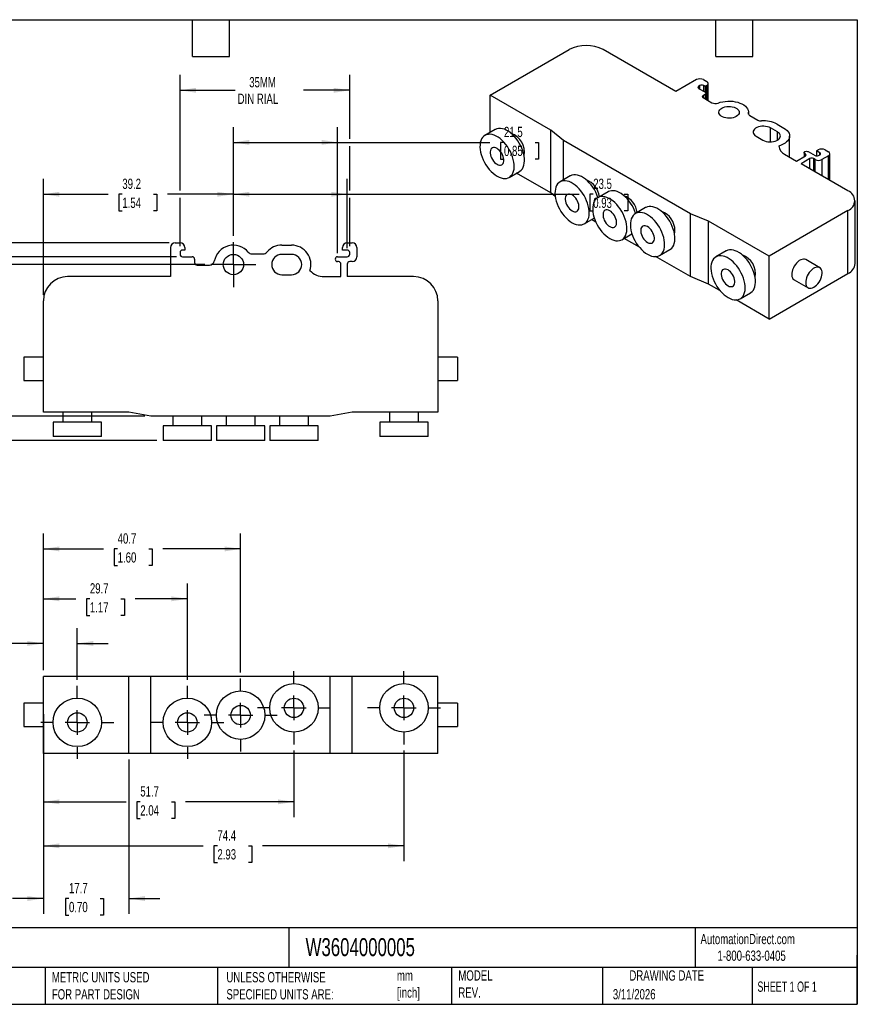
# Model space of a CAD drawing. Header units: millimetres. Extents: x 6 to 273, y 6 to 210.
# Tile 2 of 2: x 100 to 273, y 6 to 210. Entities that reach past the tile are written whole.
import ezdxf

# ---------------------------------------------------------------- set-up
doc = ezdxf.new("R2010")
doc.units = ezdxf.units.MM
doc.linetypes.add('SLD-Center', pattern=[19.05, 15.24, -1.27, 1.27, -1.27])
doc.linetypes.add('SLD-Solid', pattern=[0])
doc.layers.add('CENTER', color=40, linetype='SLD-Center')
doc.layers.add('DIMENSIONS', color=140, linetype='SLD-Solid', lineweight=25)
doc.layers.add('TEXT', color=140, linetype='SLD-Solid', lineweight=25)
doc.styles.add('SLDTEXTSTYLE0', font='TXT', dxfattribs={"width": 0.7})
doc.styles.add('SLDTEXTSTYLE1', font='TXT', dxfattribs={"width": 0.65})
doc.dimstyles.new('SLDDIMSTYLE0', dxfattribs={"dimtxt": 2.158008, "dimasz": 3.302, "dimexe": 0, "dimexo": 0.0625, "dimgap": 0.539502, "dimtad": 0, "dimtih": 1, "dimtoh": 1, "dimdec": 1, "dimrnd": 1e-09, "dimzin": 4, "dimdsep": 46, "dimtxsty": 'SLDTEXTSTYLE0', "dimsah": 1, "dimcen": 0.09, "dimadec": 0, "dimazin": 1, "dimtfac": 1, "dimtdec": 1, "dimtmove": 0, "dimatfit": 0, "dimfxl": 0, "dimfrac": 2, "dimtolj": 1, "dimtzin": 12, "dimarcsym": 0})
doc.dimstyles.new('SLDDIMSTYLE1', dxfattribs={"dimtxt": 2.158008, "dimasz": 3.302, "dimexe": 0, "dimexo": 0.0625, "dimgap": 0.539502, "dimtad": 0, "dimtih": 1, "dimtoh": 1, "dimdec": 1, "dimrnd": 1e-09, "dimzin": 12, "dimdsep": 46, "dimtxsty": 'SLDTEXTSTYLE0', "dimsah": 1, "dimcen": 0.09, "dimadec": 0, "dimazin": 3, "dimtfac": 1, "dimtdec": 1, "dimtofl": 0, "dimtmove": 0, "dimatfit": 3, "dimfxl": 0, "dimfrac": 2, "dimtolj": 1, "dimtzin": 12, "dimarcsym": 0})
doc.dimstyles.new('SLDDIMSTYLE2', dxfattribs={"dimtxt": 2.158008, "dimasz": 3.302, "dimexe": 0, "dimexo": 0.0625, "dimgap": 0.539502, "dimtad": 0, "dimtih": 1, "dimtoh": 1, "dimdec": 1, "dimrnd": 1e-09, "dimzin": 12, "dimdsep": 46, "dimtxsty": 'SLDTEXTSTYLE0', "dimsah": 1, "dimcen": 0.09, "dimadec": 0, "dimazin": 3, "dimtfac": 1, "dimtdec": 1, "dimtmove": 0, "dimatfit": 0, "dimfxl": 0, "dimfrac": 2, "dimtolj": 1, "dimtzin": 12, "dimarcsym": 0})

# ---------------------------------------------------------------- blocks, each defined once
blk = doc.blocks.new('_D')
at = {"layer": 'DIMENSIONS'}
for p, q in [((105.11, 75.3), (105.11, 83.99)), ((112.11, 73.34), (112.11, 83.99)), ((86.52, 80.82), (85.8, 80.82)), ((85.8, 80.82), (85.8, 77.39)), ((92.94, 80.82), (93.66, 80.82)), ((93.66, 80.82), (93.66, 77.39)), ((105.11, 80.82), (95.86, 80.82)), ((112.11, 80.82), (118.46, 80.82)), ((85.8, 77.39), (86.52, 77.39)), ((93.66, 77.39), (92.94, 77.39))]:
    blk.add_line(p, q, dxfattribs=at)
for points in [[(105.11, 80.82), (101.8, 81.32), (101.8, 80.31)], [(112.11, 80.82), (115.41, 80.31), (115.41, 81.32)]]:
    blk.add_solid(points, dxfattribs=at)
at = {"layer": 'DIMENSIONS', "char_height": 2.117, "attachment_point": 1, "style": 'SLDTEXTSTYLE0'}
for s, insert in [('7.0', (87.42, 84.03)), ('0.28', (86.52, 80.12))]:
    blk.add_mtext(s, dxfattribs=dict(at, insert=insert))
blk = doc.blocks.new('_D_1')
at = {"layer": 'DIMENSIONS'}
for p, q in [((105.11, 75.3), (105.11, 93.21)), ((134.81, 73.34), (134.81, 93.21)), ((105.11, 90.03), (111.78, 90.03)), ((114.7, 90.03), (113.98, 90.03)), ((113.98, 90.03), (113.98, 86.6)), ((121.12, 90.03), (121.84, 90.03)), ((121.84, 90.03), (121.84, 86.6)), ((134.81, 90.03), (124.04, 90.03)), ((113.98, 86.6), (114.7, 86.6)), ((121.84, 86.6), (121.12, 86.6))]:
    blk.add_line(p, q, dxfattribs=at)
for points in [[(105.11, 90.03), (108.41, 89.53), (108.41, 90.54)], [(134.81, 90.03), (131.5, 90.54), (131.5, 89.53)]]:
    blk.add_solid(points, dxfattribs=at)
at = {"layer": 'DIMENSIONS', "char_height": 2.117, "attachment_point": 1, "style": 'SLDTEXTSTYLE0'}
for s, insert in [('29.7', (114.7, 93.25)), ('1.17', (114.7, 89.33))]:
    blk.add_mtext(s, dxfattribs=dict(at, insert=insert))
blk = doc.blocks.new('_D_2')
at = {"layer": 'DIMENSIONS'}
for p, q in [((105.11, 75.3), (105.11, 103.51)), ((145.81, 74.84), (145.81, 103.51)), ((105.11, 100.33), (117.51, 100.33)), ((120.43, 100.33), (119.71, 100.33)), ((119.71, 100.33), (119.71, 96.9)), ((126.85, 100.33), (127.57, 100.33)), ((127.57, 100.33), (127.57, 96.9)), ((145.81, 100.33), (129.77, 100.33)), ((119.71, 96.9), (120.43, 96.9)), ((127.57, 96.9), (126.85, 96.9))]:
    blk.add_line(p, q, dxfattribs=at)
for points in [[(105.11, 100.33), (108.41, 99.82), (108.41, 100.84)], [(145.81, 100.33), (142.5, 100.84), (142.5, 99.82)]]:
    blk.add_solid(points, dxfattribs=at)
at = {"layer": 'DIMENSIONS', "char_height": 2.117, "attachment_point": 1, "style": 'SLDTEXTSTYLE0'}
for s, insert in [('40.7', (120.43, 103.54)), ('1.60', (120.43, 99.63))]:
    blk.add_mtext(s, dxfattribs=dict(at, insert=insert))
blk = doc.blocks.new('_D_3')
at = {"layer": 'DIMENSIONS'}
for p, q in [((156.81, 58.72), (156.81, 44.96)), ((105.11, 56.86), (105.11, 44.96)), ((105.11, 48.13), (122.18, 48.13)), ((125.1, 48.13), (124.38, 48.13)), ((124.38, 48.13), (124.38, 44.7)), ((131.51, 48.13), (132.24, 48.13)), ((132.24, 48.13), (132.24, 44.7)), ((156.81, 48.13), (134.44, 48.13)), ((124.38, 44.7), (125.1, 44.7)), ((132.24, 44.7), (131.51, 44.7))]:
    blk.add_line(p, q, dxfattribs=at)
for points in [[(105.11, 48.13), (108.41, 47.63), (108.41, 48.64)], [(156.81, 48.13), (153.5, 48.64), (153.5, 47.63)]]:
    blk.add_solid(points, dxfattribs=at)
at = {"layer": 'DIMENSIONS', "char_height": 2.117, "attachment_point": 1, "style": 'SLDTEXTSTYLE0'}
for s, insert in [('51.7', (125.1, 51.35)), ('2.04', (125.1, 47.43))]:
    blk.add_mtext(s, dxfattribs=dict(at, insert=insert))
blk = doc.blocks.new('_D_4')
at = {"layer": 'DIMENSIONS'}
for p, q in [((179.51, 58.72), (179.51, 35.88)), ((105.11, 56.86), (105.11, 35.88)), ((105.11, 39.06), (138.09, 39.06)), ((141.01, 39.06), (140.29, 39.06)), ((140.29, 39.06), (140.29, 35.63)), ((147.43, 39.06), (148.15, 39.06)), ((148.15, 39.06), (148.15, 35.63)), ((179.51, 39.06), (150.35, 39.06)), ((140.29, 35.63), (141.01, 35.63)), ((148.15, 35.63), (147.43, 35.63))]:
    blk.add_line(p, q, dxfattribs=at)
for points in [[(105.11, 39.06), (108.41, 38.55), (108.41, 39.56)], [(179.51, 39.06), (176.2, 39.56), (176.2, 38.55)]]:
    blk.add_solid(points, dxfattribs=at)
at = {"layer": 'DIMENSIONS', "char_height": 2.117, "attachment_point": 1, "style": 'SLDTEXTSTYLE0'}
for s, insert in [('74.4', (141.01, 42.27)), ('2.93', (141.01, 38.36))]:
    blk.add_mtext(s, dxfattribs=dict(at, insert=insert))
blk = doc.blocks.new('_D_5')
at = {"layer": 'DIMENSIONS'}
for p, q in [((105.11, 66.26), (105.11, 25)), ((122.77, 56.86), (122.77, 25)), ((105.11, 28.18), (98.76, 28.18)), ((110.39, 28.18), (109.66, 28.18)), ((109.66, 28.18), (109.66, 24.75)), ((116.8, 28.18), (117.52, 28.18)), ((117.52, 28.18), (117.52, 24.75)), ((122.77, 28.18), (129.12, 28.18)), ((109.66, 24.75), (110.39, 24.75)), ((117.52, 24.75), (116.8, 24.75))]:
    blk.add_line(p, q, dxfattribs=at)
for points in [[(105.11, 28.18), (101.8, 28.69), (101.8, 27.67)], [(122.77, 28.18), (126.07, 27.67), (126.07, 28.69)]]:
    blk.add_solid(points, dxfattribs=at)
at = {"layer": 'DIMENSIONS', "char_height": 2.117, "attachment_point": 1, "style": 'SLDTEXTSTYLE0'}
for s, insert in [('17.7', (110.39, 31.39)), ('0.70', (110.39, 27.48))]:
    blk.add_mtext(s, dxfattribs=dict(at, insert=insert))
blk = doc.blocks.new('SW_CENTERMARKSYMBOL_0')
at = {"layer": 'CENTER', "color": 0}
for p, q in [((0, 5.08), (0, 7.54)), ((0, 0), (0, 2.54)), ((-5.08, 0), (-7.54, 0)), ((0, 0), (-2.54, 0)), ((0, 0), (0, -2.54)), ((0, 0), (2.54, 0)), ((5.08, 0), (7.54, 0)), ((0, -5.08), (0, -7.54))]:
    blk.add_line(p, q, dxfattribs=at)
blk = doc.blocks.new('SW_CENTERMARKSYMBOL_1')
at = {"layer": 'CENTER', "color": 0}
for p, q in [((0, 5.08), (0, 7.54)), ((0, 0), (0, 2.54)), ((-5.08, 0), (-7.54, 0)), ((0, 0), (-2.54, 0)), ((0, 0), (0, -2.54)), ((0, 0), (2.54, 0)), ((5.08, 0), (7.54, 0)), ((0, -5.08), (0, -7.54))]:
    blk.add_line(p, q, dxfattribs=at)
blk = doc.blocks.new('SW_CENTERMARKSYMBOL_2')
at = {"layer": 'CENTER', "color": 0}
for p, q in [((0, 5.08), (0, 7.54)), ((0, 0), (0, 2.54)), ((-5.08, 0), (-7.54, 0)), ((0, 0), (-2.54, 0)), ((0, 0), (0, -2.54)), ((0, 0), (2.54, 0)), ((5.08, 0), (7.54, 0)), ((0, -5.08), (0, -7.54))]:
    blk.add_line(p, q, dxfattribs=at)
blk = doc.blocks.new('SW_CENTERMARKSYMBOL_3')
at = {"layer": 'CENTER', "color": 0}
for p, q in [((0, 5.08), (0, 7.54)), ((0, 0), (0, 2.54)), ((-5.08, 0), (-7.54, 0)), ((0, 0), (-2.54, 0)), ((0, 0), (0, -2.54)), ((0, 0), (2.54, 0)), ((5.08, 0), (7.54, 0)), ((0, -5.08), (0, -7.54))]:
    blk.add_line(p, q, dxfattribs=at)
blk = doc.blocks.new('SW_CENTERMARKSYMBOL_4')
at = {"layer": 'CENTER', "color": 0}
for p, q in [((0, 5.08), (0, 7.54)), ((0, 0), (0, 2.54)), ((-5.08, 0), (-7.54, 0)), ((0, 0), (-2.54, 0)), ((0, 0), (0, -2.54)), ((0, 0), (2.54, 0)), ((5.08, 0), (7.54, 0)), ((0, -5.08), (0, -7.54))]:
    blk.add_line(p, q, dxfattribs=at)
blk = doc.blocks.new('_D_6')
at = {"layer": 'DIMENSIONS'}
for p, q in [((105.11, 152.79), (105.11, 176.7)), ((144.31, 164.93), (144.31, 176.7)), ((105.11, 173.52), (118.47, 173.52)), ((121.39, 173.52), (120.67, 173.52)), ((120.67, 173.52), (120.67, 170.1)), ((127.81, 173.52), (128.53, 173.52)), ((128.53, 173.52), (128.53, 170.1)), ((144.31, 173.52), (130.73, 173.52)), ((120.67, 170.1), (121.39, 170.1)), ((128.53, 170.1), (127.81, 170.1))]:
    blk.add_line(p, q, dxfattribs=at)
for points in [[(105.11, 173.52), (108.41, 173.02), (108.41, 174.03)], [(144.31, 173.52), (141, 174.03), (141, 173.02)]]:
    blk.add_solid(points, dxfattribs=at)
at = {"layer": 'DIMENSIONS', "char_height": 2.117, "attachment_point": 1, "style": 'SLDTEXTSTYLE0'}
for s, insert in [('39.2', (121.39, 176.74)), ('1.54', (121.39, 172.82))]:
    blk.add_mtext(s, dxfattribs=dict(at, insert=insert))
blk = doc.blocks.new('_D_7')
at = {"layer": 'DIMENSIONS'}
for p, q in [((144.31, 164.93), (144.31, 176.7)), ((167.81, 162.39), (167.81, 176.7)), ((144.31, 173.52), (167.81, 173.52)), ((167.81, 173.52), (215.63, 173.52)), ((218.56, 173.52), (217.83, 173.52)), ((217.83, 173.52), (217.83, 170.1)), ((224.97, 173.52), (225.7, 173.52)), ((225.7, 173.52), (225.7, 170.1)), ((217.83, 170.1), (218.56, 170.1)), ((225.7, 170.1), (224.97, 170.1))]:
    blk.add_line(p, q, dxfattribs=at)
for points in [[(144.31, 173.52), (147.61, 173.02), (147.61, 174.03)], [(167.81, 173.52), (164.5, 174.03), (164.5, 173.02)]]:
    blk.add_solid(points, dxfattribs=at)
at = {"layer": 'DIMENSIONS', "char_height": 2.117, "attachment_point": 1, "style": 'SLDTEXTSTYLE0'}
for s, insert in [('23.5', (218.56, 176.74)), ('0.93', (218.56, 172.82))]:
    blk.add_mtext(s, dxfattribs=dict(at, insert=insert))
blk = doc.blocks.new('_D_8')
at = {"layer": 'DIMENSIONS'}
for p, q in [((144.31, 164.93), (144.31, 187.4)), ((165.81, 161.39), (165.81, 187.4)), ((144.31, 184.23), (165.81, 184.23)), ((165.81, 184.23), (197.23, 184.23)), ((200.15, 184.23), (199.43, 184.23)), ((199.43, 184.23), (199.43, 180.8)), ((206.57, 184.23), (207.29, 184.23)), ((207.29, 184.23), (207.29, 180.8)), ((199.43, 180.8), (200.15, 180.8)), ((207.29, 180.8), (206.57, 180.8))]:
    blk.add_line(p, q, dxfattribs=at)
for points in [[(144.31, 184.23), (147.61, 183.72), (147.61, 184.74)], [(165.81, 184.23), (162.5, 184.74), (162.5, 183.72)]]:
    blk.add_solid(points, dxfattribs=at)
at = {"layer": 'DIMENSIONS', "char_height": 2.117, "attachment_point": 1, "style": 'SLDTEXTSTYLE0'}
for s, insert in [('21.5', (200.15, 187.44)), ('0.85', (200.15, 183.53))]:
    blk.add_mtext(s, dxfattribs=dict(at, insert=insert))
blk = doc.blocks.new('_D_9')
at = {"layer": 'DIMENSIONS'}
for p, q in [((133.31, 174.29), (133.31, 198.15)), ((168.31, 184.99), (168.31, 198.15)), ((133.31, 194.98), (144.71, 194.98)), ((168.31, 194.98), (158.81, 194.98)), ((168.31, 174.29), (168.31, 183.47)), ((133.31, 162.79), (133.31, 172.76)), ((168.31, 162.79), (168.31, 172.76))]:
    blk.add_line(p, q, dxfattribs=at)
for points in [[(133.31, 194.98), (136.61, 194.47), (136.61, 195.49)], [(168.31, 194.98), (165, 195.49), (165, 194.47)]]:
    blk.add_solid(points, dxfattribs=at)
at = {"layer": 'DIMENSIONS', "char_height": 2.117, "attachment_point": 1, "style": 'SLDTEXTSTYLE0'}
for s, insert in [('35MM', (147.58, 197.71)), ('DIN RIAL', (145.19, 194.28))]:
    blk.add_mtext(s, dxfattribs=dict(at, insert=insert))
blk = doc.blocks.new('_D_10')
at = {"layer": 'DIMENSIONS'}
for p, q in [((138.4, 159.02), (84.61, 159.02)), ((87.79, 159.02), (87.79, 148.1)), ((84.58, 144.19), (83.86, 144.19)), ((83.86, 144.19), (83.86, 140.76)), ((90.99, 144.19), (91.72, 144.19)), ((91.72, 144.19), (91.72, 140.76)), ((83.86, 140.76), (84.58, 140.76)), ((87.79, 127.72), (87.79, 140.28)), ((91.72, 140.76), (90.99, 140.76)), ((126.04, 127.72), (84.61, 127.72))]:
    blk.add_line(p, q, dxfattribs=at)
for points in [[(87.79, 159.02), (87.28, 155.72), (88.3, 155.72)], [(87.79, 127.72), (88.3, 131.03), (87.28, 131.03)]]:
    blk.add_solid(points, dxfattribs=at)
at = {"layer": 'DIMENSIONS', "char_height": 2.117, "attachment_point": 1, "style": 'SLDTEXTSTYLE0'}
for s, insert in [('31.3', (84.58, 147.4)), ('1.23', (84.58, 143.49))]:
    blk.add_mtext(s, dxfattribs=dict(at, insert=insert))
blk = doc.blocks.new('_D_11')
at = {"layer": 'DIMENSIONS'}
for p, q in [((132.54, 160.62), (69.88, 160.62)), ((73.06, 160.62), (73.06, 146.64)), ((69.85, 142.73), (69.12, 142.73)), ((69.12, 142.73), (69.12, 139.3)), ((76.26, 142.73), (76.99, 142.73)), ((76.99, 142.73), (76.99, 139.3)), ((69.12, 139.3), (69.85, 139.3)), ((73.06, 127.72), (73.06, 138.82)), ((76.99, 139.3), (76.26, 139.3)), ((126.04, 127.72), (69.88, 127.72))]:
    blk.add_line(p, q, dxfattribs=at)
for points in [[(73.06, 160.62), (72.55, 157.32), (73.56, 157.32)], [(73.06, 127.72), (73.56, 131.03), (72.55, 131.03)]]:
    blk.add_solid(points, dxfattribs=at)
at = {"layer": 'DIMENSIONS', "char_height": 2.117, "attachment_point": 1, "style": 'SLDTEXTSTYLE0'}
for s, insert in [('32.9', (69.85, 145.94)), ('1.30', (69.85, 142.03))]:
    blk.add_mtext(s, dxfattribs=dict(at, insert=insert))
blk = doc.blocks.new('_D_12')
at = {"layer": 'DIMENSIONS'}
for p, q in [((131.04, 163.52), (57.88, 163.52)), ((61.06, 163.52), (61.06, 148.1)), ((57.85, 144.19), (57.12, 144.19)), ((57.12, 144.19), (57.12, 140.76)), ((64.26, 144.19), (64.99, 144.19)), ((64.99, 144.19), (64.99, 140.76)), ((57.12, 140.76), (57.85, 140.76)), ((61.06, 127.72), (61.06, 140.28)), ((64.99, 140.76), (64.26, 140.76)), ((126.04, 127.72), (57.88, 127.72))]:
    blk.add_line(p, q, dxfattribs=at)
for points in [[(61.06, 163.52), (60.55, 160.22), (61.56, 160.22)], [(61.06, 127.72), (61.56, 131.03), (60.55, 131.03)]]:
    blk.add_solid(points, dxfattribs=at)
at = {"layer": 'DIMENSIONS', "char_height": 2.117, "attachment_point": 1, "style": 'SLDTEXTSTYLE0'}
for s, insert in [('35.8', (57.85, 147.4)), ('1.41', (57.85, 143.49))]:
    blk.add_mtext(s, dxfattribs=dict(at, insert=insert))
blk = doc.blocks.new('_D_13')
at = {"layer": 'DIMENSIONS'}
for p, q in [((87.79, 127.72), (87.79, 134.07)), ((126.04, 127.72), (84.61, 127.72)), ((128.54, 122.72), (84.61, 122.72)), ((87.79, 112.72), (87.79, 122.72)), ((71.13, 112.72), (70.41, 112.72)), ((70.41, 112.72), (70.41, 109.3)), ((77.55, 112.72), (78.27, 112.72)), ((78.27, 112.72), (78.27, 109.3)), ((81.44, 112.72), (87.79, 112.72)), ((70.41, 109.3), (71.13, 109.3)), ((78.27, 109.3), (77.55, 109.3))]:
    blk.add_line(p, q, dxfattribs=at)
for points in [[(87.79, 127.72), (88.3, 131.03), (87.28, 131.03)], [(87.79, 122.72), (87.28, 119.42), (88.3, 119.42)]]:
    blk.add_solid(points, dxfattribs=at)
at = {"layer": 'DIMENSIONS', "char_height": 2.117, "attachment_point": 1, "style": 'SLDTEXTSTYLE0'}
for s, insert in [('5.0', (72.03, 115.94)), ('0.20', (71.13, 112.02))]:
    blk.add_mtext(s, dxfattribs=dict(at, insert=insert))
blk = doc.blocks.new('SW_CENTERMARKSYMBOL_5')
at = {"layer": 'CENTER', "color": 0}
for p, q in [((0, 2.54), (0, 4.64)), ((0, 0), (0, 2.54)), ((-2.54, 0), (-4.64, 0)), ((0, 0), (-2.54, 0)), ((0, 0), (0, -2.54)), ((0, 0), (2.54, 0)), ((2.54, 0), (4.64, 0)), ((0, -2.54), (0, -4.64))]:
    blk.add_line(p, q, dxfattribs=at)

msp = doc.modelspace()

# ---------------------------------------------------------------- linework, layer by layer
for p, q in [((197.31, 193.99), (213.57, 203.38)), ((235.63, 194.73), (220.64, 203.38)), ((239.87, 197.18), (235.63, 194.73)), ((241.29, 197.18), (241.99, 196.77)), ((240.58, 195.95), (240.3, 195.79)), ((240.3, 195.79), (240.3, 195.38)), ((240.3, 195.38), (241.71, 194.57)), ((240.58, 195.22), (240.58, 195.95)), ((241.64, 195.75), (241.29, 195.95)), ((241.29, 195.95), (241.29, 194.81)), ((241.99, 195.95), (241.64, 195.75)), ((241.64, 195.75), (241.64, 194.61)), ((241.99, 193.01), (241.99, 195.95)), ((242.29, 192.85), (242.29, 196.36)), ((209.8, 186.78), (197.31, 193.99)), ((197.31, 186.3), (197.31, 193.99)), ((241.71, 194.16), (241.22, 193.87)), ((241.22, 193.87), (241.22, 193.46)), ((241.22, 193.46), (243.04, 192.41)), ((241.71, 193.18), (241.71, 194.16)), ((241.86, 193.09), (241.86, 194.36)), ((250.57, 190.23), (250.57, 190.13)), ((250.59, 190.06), (250.59, 190.44)), ((250.86, 189.77), (252.5, 188.83)), ((256.56, 186.4), (255.15, 187.22)), ((255.15, 184.33), (255.15, 187.22)), ((256.49, 187.99), (257.9, 187.18)), ((198.34, 186.89), (196.22, 185.67)), ((212.44, 184.61), (209.8, 186.78)), ((209.8, 173.8), (209.8, 186.78)), ((252.18, 185.5), (253.59, 184.69)), ((256.56, 184.69), (256.56, 186.4)), ((259.08, 181.19), (259.08, 185.54)), ((238.6, 169.5), (212.44, 184.61)), ((212.44, 176.5), (212.44, 184.61)), ((256.88, 183.48), (256.88, 183.36)), ((258.05, 181.79), (260.52, 180.36)), ((260.52, 180.36), (262.36, 181.42)), ((263.28, 180.89), (261.44, 179.83)), ((262.07, 182.12), (262.07, 181.26)), ((262.36, 181.83), (262.22, 181.91)), ((262.22, 181.91), (262.22, 181.34)), ((262.36, 181.42), (262.36, 181.83)), ((262.92, 182.32), (264.34, 181.5)), ((263.28, 178.77), (263.28, 180.89)), ((264.34, 180.69), (263.99, 180.89)), ((263.99, 180.89), (263.99, 178.36)), ((264.62, 182.48), (264.98, 182.69)), ((265.33, 182.07), (264.62, 182.48)), ((264.62, 182.48), (264.62, 181.42)), ((265.05, 181.5), (265.33, 181.67)), ((265.33, 181.67), (265.33, 182.07)), ((267.1, 181.46), (265.75, 180.69)), ((266.39, 182.69), (267.1, 182.28)), ((267.1, 176.56), (267.1, 181.46)), ((267.39, 176.39), (267.39, 181.87)), ((271.13, 174.24), (261.44, 179.83)), ((264.34, 178.16), (264.34, 180.69)), ((265.75, 180.69), (265.75, 177.34)), ((201.22, 177.01), (203.34, 178.23)), ((209.8, 173.8), (202.73, 177.88)), ((213.83, 177.3), (211.71, 176.08)), ((210.73, 173.03), (209.8, 173.8)), ((221.61, 174.04), (219.48, 172.81)), ((229.38, 170.77), (227.26, 169.55)), ((272.59, 159.21), (272.59, 172.2)), ((242.37, 167.98), (238.6, 169.5)), ((238.6, 156.52), (238.6, 169.5)), ((271.13, 170.16), (254.86, 160.77)), ((271.13, 157.17), (271.13, 170.16)), ((216.71, 167.42), (218.78, 168.61)), ((219.1, 167.77), (218.22, 168.29)), ((254.86, 160.77), (242.37, 167.98)), ((242.37, 154.99), (242.37, 167.98)), ((224.48, 164.15), (226.56, 165.35)), ((132.31, 163.52), (133.31, 163.52)), ((154.31, 163.02), (156.31, 163.02)), ((167.81, 163.52), (168.81, 163.52)), ((228.08, 162.59), (224.93, 164.41)), ((131.31, 162.52), (131.31, 156.52)), ((133.31, 161.52), (133.31, 161.12)), ((134.31, 162.02), (133.81, 162.02)), ((133.81, 160.62), (135.81, 160.62)), ((134.31, 162.52), (134.31, 162.02)), ((148.15, 161.22), (150.46, 161.22)), ((156.31, 161.12), (154.31, 161.12)), ((165.81, 160.62), (167.81, 160.62)), ((166.81, 162.02), (166.81, 162.52)), ((167.81, 162.02), (166.81, 162.02)), ((168.31, 161.12), (168.31, 161.52)), ((169.81, 162.52), (169.81, 160.62)), ((238.6, 156.52), (231.44, 160.65)), ((232.26, 160.88), (234.38, 162.11)), ((246, 161.83), (243.88, 160.61)), ((254.86, 147.78), (254.86, 160.77)), ((136.31, 160.12), (136.31, 159.42)), ((136.81, 158.92), (139.39, 158.92)), ((166.01, 159.62), (165.81, 159.62)), ((166.51, 156.52), (166.51, 159.12)), ((167.81, 159.12), (167.81, 156.52)), ((168.81, 159.62), (168.31, 159.62)), ((265.29, 158.37), (262.43, 160.03)), ((131.31, 156.52), (110.11, 156.52)), ((154.31, 156.92), (156.31, 156.92)), ((163.01, 156.52), (166.51, 156.52)), ((181.51, 156.52), (167.81, 156.52)), ((242.37, 154.99), (238.6, 156.52)), ((254.86, 147.78), (271.13, 157.17)), ((244.7, 153.65), (242.37, 154.99)), ((260.03, 155.87), (262.89, 154.22)), ((248.88, 151.95), (251, 153.17)), ((105.11, 128.52), (105.11, 151.52)), ((186.51, 151.52), (186.51, 128.52)), ((254.86, 147.78), (248.06, 151.71)), ((105.11, 139.92), (101.06, 139.92)), ((101.06, 139.92), (101.06, 135.12)), ((190.56, 139.92), (186.51, 139.92)), ((190.56, 139.92), (190.56, 135.12)), ((101.06, 135.12), (105.11, 135.12)), ((186.51, 135.12), (190.56, 135.12)), ((122.77, 128.52), (105.11, 128.52)), ((109.11, 128.52), (109.11, 126.52)), ((115.11, 126.52), (115.11, 128.52)), ((127.31, 127.72), (122.77, 128.52)), ((168.84, 128.52), (164.31, 127.72)), ((186.51, 128.52), (168.84, 128.52)), ((176.51, 128.52), (176.51, 126.52)), ((182.51, 126.52), (182.51, 128.52)), ((107.11, 126.52), (107.11, 123.52)), ((117.11, 126.52), (107.11, 126.52)), ((117.11, 123.52), (117.11, 126.52)), ((164.31, 127.72), (127.31, 127.72)), ((131.81, 127.72), (131.81, 125.72)), ((137.81, 125.72), (137.81, 127.72)), ((142.81, 127.72), (142.81, 125.72)), ((148.81, 125.72), (148.81, 127.72)), ((153.81, 127.72), (153.81, 125.72)), ((159.81, 125.72), (159.81, 127.72)), ((174.51, 126.52), (174.51, 123.52)), ((184.51, 126.52), (174.51, 126.52)), ((184.51, 123.52), (184.51, 126.52)), ((129.81, 125.72), (129.81, 122.72)), ((139.81, 125.72), (129.81, 125.72)), ((139.81, 122.72), (139.81, 125.72)), ((140.81, 125.72), (140.81, 122.72)), ((150.81, 125.72), (140.81, 125.72)), ((150.81, 122.72), (150.81, 125.72)), ((151.81, 125.72), (151.81, 122.72)), ((161.81, 125.72), (151.81, 125.72)), ((161.81, 122.72), (161.81, 125.72)), ((117.11, 123.52), (107.11, 123.52)), ((139.81, 122.72), (129.81, 122.72)), ((150.81, 122.72), (140.81, 122.72)), ((161.81, 122.72), (151.81, 122.72)), ((184.51, 123.52), (174.51, 123.52)), ((105.11, 58.13), (105.11, 74.03)), ((122.77, 74.03), (105.11, 74.03)), ((122.77, 58.13), (122.77, 74.03)), ((127.31, 74.03), (122.77, 74.03)), ((164.31, 74.03), (127.31, 74.03)), ((127.31, 58.13), (127.31, 74.03)), ((164.31, 58.13), (164.31, 74.03)), ((168.84, 74.03), (164.31, 74.03)), ((168.84, 58.13), (168.84, 74.03)), ((186.51, 74.03), (168.84, 74.03)), ((186.51, 58.13), (186.51, 74.03)), ((105.11, 68.48), (101.06, 68.48)), ((101.06, 68.48), (101.06, 63.68)), ((190.56, 68.48), (186.51, 68.48)), ((190.56, 68.48), (190.56, 63.68)), ((101.06, 63.68), (105.11, 63.68)), ((186.51, 63.68), (190.56, 63.68)), ((122.77, 58.13), (105.11, 58.13)), ((127.31, 58.13), (122.77, 58.13)), ((164.31, 58.13), (127.31, 58.13)), ((168.84, 58.13), (164.31, 58.13)), ((186.51, 58.13), (168.84, 58.13))]:
    msp.add_line(p, q)
at = {"flags": 128}
for points in [[(244.32, 192.34), (244.78, 192.5), (245.27, 192.62), (245.78, 192.7), (246.31, 192.75), (246.84, 192.75), (247.37, 192.71), (247.88, 192.63), (248.37, 192.51), (248.83, 192.35), (249.25, 192.17), (249.63, 191.95), (249.95, 191.7), (250.21, 191.43), (250.4, 191.15), (250.53, 190.85), (250.59, 190.54), (250.57, 190.23)], [(245.11, 191.3), (245.4, 191.44), (245.74, 191.55), (246.11, 191.62), (246.49, 191.65), (246.88, 191.64), (247.26, 191.59), (247.61, 191.5), (247.93, 191.38), (248.21, 191.22), (248.43, 191.03), (248.58, 190.83), (248.67, 190.61), (248.69, 190.39), (248.64, 190.17), (248.51, 189.95), (248.32, 189.76), (248.08, 189.59), (247.78, 189.44), (247.44, 189.33), (247.07, 189.26), (246.69, 189.23), (246.3, 189.24), (245.92, 189.29), (245.57, 189.38), (245.25, 189.51), (244.98, 189.67), (244.76, 189.85), (244.6, 190.06), (244.51, 190.28), (244.49, 190.5), (244.55, 190.72), (244.67, 190.93), (244.86, 191.13), (245.11, 191.3)], [(203.34, 178.23), (203.45, 178.3), (203.71, 178.52), (203.94, 178.8), (204.12, 179.14), (204.25, 179.52), (204.34, 179.94), (204.37, 180.4), (204.36, 180.89), (204.3, 181.41), (204.19, 181.94), (204.03, 182.48), (203.83, 183.02), (203.59, 183.55), (203.3, 184.07), (202.99, 184.57), (202.64, 185.04), (202.27, 185.48), (201.87, 185.87), (201.47, 186.22), (201.05, 186.52), (200.63, 186.76), (200.22, 186.94), (199.81, 187.06), (199.42, 187.12), (199.04, 187.12), (198.7, 187.05), (198.38, 186.91), (198.34, 186.89)], [(255.15, 187.22), (254.85, 187.36), (254.51, 187.47), (254.14, 187.54), (253.76, 187.57), (253.37, 187.56), (252.99, 187.51), (252.64, 187.42), (252.32, 187.29), (252.05, 187.14), (251.83, 186.95), (251.67, 186.75), (251.58, 186.53), (251.56, 186.3), (251.62, 186.08), (251.74, 185.87), (251.93, 185.68), (252.18, 185.5)], [(257.9, 187.18), (258.26, 186.94), (258.56, 186.68), (258.79, 186.4), (258.96, 186.11), (259.05, 185.8), (259.07, 185.49), (259.03, 185.18), (258.9, 184.87), (258.71, 184.58), (258.46, 184.31), (258.14, 184.06), (257.76, 183.83), (257.34, 183.64), (256.88, 183.48)], [(198.72, 177.26), (199.14, 177.04), (199.55, 176.89), (199.95, 176.8), (200.33, 176.77), (200.69, 176.81), (201.03, 176.91), (201.33, 177.08), (201.59, 177.3), (201.82, 177.58), (202, 177.91), (202.13, 178.29), (202.22, 178.72), (202.25, 179.18), (202.24, 179.67), (202.18, 180.18), (202.07, 180.71), (201.91, 181.25), (201.71, 181.79), (201.47, 182.33), (201.18, 182.85), (200.87, 183.35), (200.52, 183.82), (200.14, 184.25), (199.75, 184.65), (199.35, 185), (198.93, 185.29), (198.51, 185.54), (198.09, 185.72), (197.69, 185.84), (197.29, 185.9), (196.92, 185.89), (196.57, 185.82), (196.26, 185.69), (195.97, 185.5), (195.73, 185.24), (195.53, 184.94), (195.37, 184.58), (195.26, 184.18), (195.2, 183.73), (195.19, 183.26), (195.22, 182.75), (195.31, 182.23), (195.44, 181.7), (195.62, 181.15), (195.85, 180.62), (196.11, 180.09), (196.41, 179.58), (196.74, 179.09), (197.11, 178.64), (197.49, 178.22), (197.89, 177.85), (198.3, 177.53), (198.72, 177.26)], [(253.59, 184.69), (253.89, 184.54), (254.23, 184.44), (254.6, 184.36), (254.98, 184.33), (255.37, 184.34), (255.74, 184.4), (256.1, 184.49), (256.42, 184.61), (256.69, 184.77), (256.91, 184.95), (257.07, 185.16), (257.16, 185.38), (257.17, 185.6), (257.12, 185.82), (257, 186.03), (256.81, 186.23), (256.56, 186.4)], [(198.72, 179.71), (198.98, 179.58), (199.23, 179.52), (199.46, 179.52), (199.67, 179.58), (199.85, 179.7), (199.99, 179.88), (200.08, 180.11), (200.13, 180.38), (200.13, 180.68), (200.08, 181), (199.99, 181.34), (199.85, 181.67), (199.67, 182), (199.46, 182.3), (199.23, 182.57), (198.98, 182.79), (198.72, 182.97), (198.46, 183.09), (198.21, 183.16), (197.98, 183.16), (197.77, 183.1), (197.59, 182.97), (197.45, 182.8), (197.36, 182.57), (197.31, 182.3), (197.31, 182), (197.36, 181.68), (197.45, 181.34), (197.59, 181.01), (197.77, 180.68), (197.98, 180.38), (198.21, 180.11), (198.46, 179.88), (198.72, 179.71)], [(262.22, 181.91), (262.11, 182.01), (262.07, 182.12), (262.11, 182.23), (262.22, 182.32), (262.38, 182.38), (262.57, 182.4), (262.76, 182.38), (262.92, 182.32)], [(219.53, 172.84), (219.52, 172.88), (219.32, 173.42), (219.07, 173.96), (218.79, 174.48), (218.47, 174.98), (218.12, 175.45), (217.75, 175.88), (217.36, 176.28), (216.95, 176.63), (216.54, 176.93), (216.12, 177.17), (215.7, 177.35), (215.29, 177.47), (214.9, 177.53), (214.53, 177.52), (214.18, 177.45), (213.86, 177.32), (213.83, 177.3)], [(214.21, 167.66), (214.62, 167.45), (215.04, 167.3), (215.44, 167.21), (215.82, 167.18), (216.18, 167.22), (216.51, 167.32), (216.81, 167.48), (217.08, 167.71), (217.3, 167.99), (217.48, 168.32), (217.62, 168.7), (217.7, 169.12), (217.74, 169.58), (217.73, 170.08), (217.67, 170.59), (217.55, 171.12), (217.4, 171.66), (217.19, 172.2), (216.95, 172.73), (216.67, 173.25), (216.35, 173.75), (216, 174.22), (215.63, 174.66), (215.24, 175.05), (214.83, 175.4), (214.41, 175.7), (214, 175.94), (213.58, 176.13), (213.17, 176.25), (212.78, 176.3), (212.41, 176.3), (212.06, 176.23), (211.74, 176.1), (211.46, 175.9), (211.22, 175.65), (211.01, 175.34), (210.86, 174.99), (210.75, 174.58), (210.68, 174.14), (210.67, 173.67), (210.71, 173.16), (210.79, 172.64), (210.93, 172.1), (211.11, 171.56), (211.33, 171.02), (211.6, 170.5), (211.9, 169.99), (212.23, 169.5), (212.59, 169.05), (212.97, 168.63), (213.37, 168.26), (213.79, 167.93), (214.21, 167.66)], [(214.21, 170.11), (214.47, 169.99), (214.72, 169.93), (214.95, 169.93), (215.16, 169.99), (215.33, 170.11), (215.47, 170.29), (215.57, 170.51), (215.61, 170.78), (215.61, 171.08), (215.57, 171.41), (215.47, 171.74), (215.33, 172.08), (215.16, 172.4), (214.95, 172.7), (214.72, 172.97), (214.47, 173.2), (214.21, 173.38), (213.95, 173.5), (213.69, 173.56), (213.46, 173.56), (213.25, 173.5), (213.08, 173.38), (212.94, 173.2), (212.85, 172.98), (212.8, 172.71), (212.8, 172.41), (212.85, 172.08), (212.94, 171.75), (213.08, 171.41), (213.25, 171.09), (213.46, 170.79), (213.69, 170.52), (213.95, 170.29), (214.21, 170.11)], [(221.98, 164.4), (222.4, 164.19), (222.81, 164.03), (223.21, 163.94), (223.6, 163.92), (223.96, 163.95), (224.29, 164.06), (224.59, 164.22), (224.86, 164.44), (225.08, 164.72), (225.26, 165.05), (225.39, 165.44), (225.48, 165.86), (225.52, 166.32), (225.51, 166.81), (225.44, 167.32), (225.33, 167.85), (225.18, 168.39), (224.97, 168.93), (224.73, 169.47), (224.45, 169.99), (224.13, 170.49), (223.78, 170.96), (223.41, 171.39), (223.02, 171.79), (222.61, 172.14), (222.19, 172.44), (221.77, 172.68), (221.36, 172.86), (220.95, 172.98), (220.56, 173.04), (220.19, 173.03), (219.84, 172.96), (219.52, 172.83), (219.24, 172.64), (218.99, 172.39), (218.79, 172.08), (218.63, 171.72), (218.52, 171.32), (218.46, 170.88), (218.45, 170.4), (218.49, 169.9), (218.57, 169.37), (218.71, 168.84), (218.89, 168.3), (219.11, 167.76), (219.37, 167.23), (219.68, 166.72), (220.01, 166.23), (220.37, 165.78), (220.75, 165.36), (221.15, 164.99), (221.57, 164.67), (221.98, 164.4)], [(227.31, 169.57), (227.3, 169.62), (227.09, 170.16), (226.85, 170.69), (226.57, 171.21), (226.25, 171.71), (225.9, 172.18), (225.53, 172.62), (225.14, 173.01), (224.73, 173.36), (224.31, 173.66), (223.9, 173.9), (223.48, 174.08), (223.07, 174.21), (222.68, 174.26), (222.31, 174.26), (221.96, 174.19), (221.64, 174.06), (221.61, 174.04)], [(234.38, 162.11), (234.49, 162.18), (234.76, 162.4), (234.98, 162.68), (235.16, 163.01), (235.29, 163.39), (235.38, 163.82), (235.42, 164.28), (235.4, 164.77), (235.34, 165.28), (235.23, 165.81), (235.07, 166.35), (234.87, 166.89), (234.63, 167.43), (234.35, 167.95), (234.03, 168.45), (233.68, 168.92), (233.31, 169.35), (232.92, 169.75), (232.51, 170.1), (232.09, 170.39), (231.67, 170.64), (231.26, 170.82), (230.85, 170.94), (230.46, 171), (230.09, 170.99), (229.74, 170.92), (229.42, 170.79), (229.38, 170.77)], [(221.98, 166.85), (222.24, 166.73), (222.49, 166.66), (222.73, 166.66), (222.94, 166.72), (223.11, 166.84), (223.25, 167.02), (223.34, 167.25), (223.39, 167.52), (223.39, 167.82), (223.34, 168.14), (223.25, 168.48), (223.11, 168.81), (222.94, 169.14), (222.73, 169.44), (222.49, 169.71), (222.24, 169.94), (221.98, 170.11), (221.72, 170.24), (221.47, 170.3), (221.24, 170.3), (221.03, 170.24), (220.85, 170.12), (220.72, 169.94), (220.62, 169.71), (220.58, 169.44), (220.58, 169.14), (220.62, 168.82), (220.72, 168.48), (220.85, 168.15), (221.03, 167.82), (221.24, 167.52), (221.47, 167.25), (221.72, 167.03), (221.98, 166.85)], [(229.76, 161.13), (230.18, 160.92), (230.59, 160.77), (230.99, 160.68), (231.38, 160.65), (231.74, 160.69), (232.07, 160.79), (232.37, 160.95), (232.63, 161.18), (232.86, 161.46), (233.04, 161.79), (233.17, 162.17), (233.26, 162.59), (233.3, 163.05), (233.28, 163.54), (233.22, 164.06), (233.11, 164.59), (232.95, 165.13), (232.75, 165.67), (232.51, 166.2), (232.22, 166.72), (231.91, 167.22), (231.56, 167.69), (231.19, 168.13), (230.79, 168.52), (230.39, 168.87), (229.97, 169.17), (229.55, 169.41), (229.14, 169.59), (228.73, 169.72), (228.34, 169.77), (227.96, 169.77), (227.62, 169.7), (227.3, 169.57), (227.02, 169.37), (226.77, 169.12), (226.57, 168.81), (226.41, 168.46), (226.3, 168.05), (226.24, 167.61), (226.23, 167.13), (226.26, 166.63), (226.35, 166.11), (226.49, 165.57), (226.67, 165.03), (226.89, 164.49), (227.15, 163.97), (227.45, 163.45), (227.79, 162.97), (228.15, 162.51), (228.53, 162.1), (228.93, 161.73), (229.34, 161.4), (229.76, 161.13)], [(229.76, 163.58), (230.02, 163.46), (230.27, 163.4), (230.51, 163.4), (230.71, 163.46), (230.89, 163.58), (231.03, 163.76), (231.12, 163.98), (231.17, 164.25), (231.17, 164.55), (231.12, 164.88), (231.03, 165.21), (230.89, 165.55), (230.71, 165.87), (230.51, 166.17), (230.27, 166.44), (230.02, 166.67), (229.76, 166.85), (229.5, 166.97), (229.25, 167.03), (229.02, 167.03), (228.81, 166.97), (228.63, 166.85), (228.5, 166.67), (228.4, 166.45), (228.35, 166.18), (228.35, 165.88), (228.4, 165.55), (228.5, 165.22), (228.63, 164.88), (228.81, 164.56), (229.02, 164.26), (229.25, 163.99), (229.5, 163.76), (229.76, 163.58)], [(235.33, 165.37), (235.39, 165.67), (235.42, 166.03)], [(246.38, 152.19), (246.8, 151.98), (247.21, 151.83), (247.61, 151.74), (247.99, 151.71), (248.35, 151.75), (248.69, 151.85), (248.99, 152.01), (249.25, 152.24), (249.47, 152.52), (249.66, 152.85), (249.79, 153.23), (249.88, 153.65), (249.91, 154.11), (249.9, 154.6), (249.84, 155.12), (249.73, 155.65), (249.57, 156.19), (249.37, 156.73), (249.12, 157.26), (248.84, 157.78), (248.52, 158.28), (248.18, 158.75), (247.8, 159.19), (247.41, 159.58), (247, 159.93), (246.59, 160.23), (246.17, 160.47), (245.75, 160.65), (245.35, 160.78), (244.95, 160.83), (244.58, 160.83), (244.23, 160.76), (243.92, 160.63), (243.63, 160.43), (243.39, 160.18), (243.19, 159.87), (243.03, 159.52), (242.92, 159.11), (242.86, 158.67), (242.84, 158.19), (242.88, 157.69), (242.97, 157.17), (243.1, 156.63), (243.28, 156.09), (243.51, 155.55), (243.77, 155.03), (244.07, 154.52), (244.4, 154.03), (244.76, 153.58), (245.15, 153.16), (245.55, 152.79), (245.96, 152.46), (246.38, 152.19)], [(251, 153.17), (251.11, 153.24), (251.37, 153.46), (251.6, 153.74), (251.78, 154.07), (251.91, 154.45), (252, 154.88), (252.03, 155.34), (252.02, 155.83), (251.96, 156.34), (251.85, 156.87), (251.69, 157.41), (251.49, 157.95), (251.25, 158.49), (250.96, 159.01), (250.65, 159.51), (250.3, 159.98), (249.93, 160.41), (249.53, 160.81), (249.13, 161.16), (248.71, 161.45), (248.29, 161.7), (247.87, 161.88), (247.47, 162), (247.07, 162.06), (246.7, 162.05), (246.35, 161.98), (246.04, 161.85), (246, 161.83)], [(262.43, 160.03), (262.4, 160.04), (262.18, 160.12), (261.93, 160.14), (261.66, 160.09), (261.37, 159.98), (261.08, 159.82), (260.8, 159.6), (260.53, 159.33), (260.28, 159.02), (260.05, 158.69), (259.86, 158.33), (259.71, 157.96), (259.61, 157.59), (259.54, 157.23), (259.53, 156.89), (259.57, 156.58), (259.65, 156.31), (259.78, 156.09), (259.95, 155.92), (260.03, 155.87)], [(246.38, 154.64), (246.64, 154.52), (246.89, 154.46), (247.12, 154.46), (247.33, 154.52), (247.51, 154.64), (247.64, 154.82), (247.74, 155.04), (247.79, 155.31), (247.79, 155.61), (247.74, 155.94), (247.64, 156.27), (247.51, 156.61), (247.33, 156.93), (247.12, 157.23), (246.89, 157.5), (246.64, 157.73), (246.38, 157.91), (246.12, 158.03), (245.87, 158.09), (245.63, 158.09), (245.43, 158.03), (245.25, 157.91), (245.11, 157.73), (245.02, 157.51), (244.97, 157.24), (244.97, 156.94), (245.02, 156.61), (245.11, 156.28), (245.25, 155.94), (245.43, 155.62), (245.63, 155.32), (245.87, 155.05), (246.12, 154.82), (246.38, 154.64)], [(264.09, 154.34), (264.38, 154.53), (264.66, 154.77), (264.92, 155.06), (265.16, 155.39), (265.37, 155.74), (265.54, 156.1), (265.67, 156.47), (265.75, 156.84), (265.79, 157.19), (265.78, 157.52), (265.71, 157.81), (265.61, 158.05), (265.46, 158.25), (265.27, 158.39), (265.04, 158.47), (264.79, 158.48), (264.52, 158.44), (264.24, 158.33), (263.95, 158.17), (263.66, 157.95), (263.39, 157.68), (263.14, 157.37), (262.92, 157.03), (262.73, 156.67), (262.58, 156.3), (262.47, 155.93), (262.41, 155.57), (262.4, 155.23), (262.43, 154.93), (262.52, 154.66), (262.65, 154.43), (262.82, 154.27), (263.03, 154.16), (263.26, 154.11), (263.53, 154.12), (263.8, 154.2), (264.09, 154.34)]]:
    msp.add_lwpolyline(points, dxfattribs=at)
for centre, radius in [((144.31, 159.02), 2.1), ((156.81, 67.53), 5), ((179.51, 67.53), 5), ((112.11, 64.53), 5), ((134.81, 64.53), 5), ((145.81, 66.03), 5), ((156.81, 67.53), 2), ((179.51, 67.53), 2), ((145.81, 66.03), 2), ((112.11, 64.53), 2), ((134.81, 64.53), 2)]:
    msp.add_circle(centre, radius)
for centre, radius, start, end in [((217.1, 196.58), 7.66, 62.5243, 117.4757), ((240.58, 195.81), 1.54, 62.6097, 117.3903), ((240.38, 195.59), 0.218, 110.7834, 249.2166), ((240.93, 195.27), 0.769, 62.6097, 117.3903), ((241.84, 196.36), 0.437, 290.7834, 69.2166), ((241.29, 193.67), 0.218, 110.7834, 249.2166), ((241.63, 194.36), 0.218, 290.7834, 69.2166), ((243.75, 193.8), 1.56, 242.9158, 291.0869), ((251.05, 190.21), 0.476, 177.2228, 246.9462), ((253.19, 190.14), 1.48, 242.2271, 274.1709), ((253.73, 182.75), 5.92, 62.2271, 94.1709), ((200.24, 182.21), 4.11, 349.9538, 70.0408), ((258.85, 183.6), 1.98, 183.2938, 246.0033), ((262.28, 181.63), 0.218, 290.7834, 69.2166), ((263.63, 180.21), 0.769, 62.6097, 117.3903), ((264.69, 182.19), 0.769, 242.6097, 297.3903), ((265.68, 181.32), 1.54, 62.6097, 117.3903), ((265.25, 181.87), 0.218, 290.7834, 69.2166), ((266.94, 181.87), 0.437, 290.7834, 69.2166), ((265.05, 182.05), 1.54, 242.6097, 297.3903), ((215.61, 172.52), 4.25, 6.6327, 69.1209), ((223.39, 169.25), 4.25, 6.6327, 69.1209), ((270.34, 172.2), 2.19, 291.1341, 68.8659), ((231.19, 166), 4.23, 0.4768, 69.3064), ((132.31, 162.52), 1, 90, 180), ((133.31, 162.52), 1, 0, 90), ((144.31, 159.02), 4, 39.7918, 169.6302), ((154.31, 159.02), 4, 90, 140.2082), ((156.31, 159.02), 4, 341.738, 90), ((167.81, 162.52), 1, 90, 180), ((168.81, 162.52), 1, 0, 90), ((133.81, 161.52), 0.5, 90, 180), ((133.81, 161.12), 0.5, 180, 270), ((135.81, 160.12), 0.5, 0, 90), ((148.15, 162.22), 1, 219.7918, 270), ((150.46, 162.22), 1, 270, 320.2082), ((154.31, 159.02), 2.1, 90, 270), ((156.31, 159.02), 2.1, 270, 90), ((165.81, 160.12), 0.5, 90, 270), ((167.81, 161.52), 0.5, 0, 90), ((167.81, 161.12), 0.5, 270, 0), ((168.81, 160.62), 1, 270, 0), ((247.9, 157.15), 4.11, 349.9538, 70.0408), ((136.81, 159.42), 0.5, 180, 270), ((139.39, 159.92), 1, 270, 349.6302), ((166.01, 159.12), 0.5, 0, 90), ((168.31, 159.12), 0.5, 90, 180), ((270.05, 159.49), 2.56, 294.924, 353.7559), ((110.11, 151.52), 5, 90, 180), ((163.01, 160.52), 4, 223.5007, 270), ((181.51, 151.52), 5, 0, 90)]:
    msp.add_arc(centre, radius, start, end)
at = {"layer": 'TEXT'}
for p, q in [((6.35, 209.55), (273.05, 209.55)), ((135.89, 201.93), (135.89, 209.55)), ((143.51, 201.93), (143.51, 209.55)), ((243.84, 201.93), (243.84, 209.55)), ((251.46, 201.93), (251.46, 209.55)), ((273.05, 209.55), (273.05, 6.35)), ((135.89, 201.93), (143.51, 201.93)), ((243.84, 201.93), (251.46, 201.93)), ((273.05, 22.13), (6.35, 22.13)), ((155.76, 22.13), (155.76, 13.97)), ((239.58, 22.13), (239.58, 13.97)), ((273.05, 6.35), (273.05, 16.51)), ((273.05, 13.97), (6.35, 13.97)), ((105.48, 13.97), (105.48, 6.35)), ((141, 13.97), (141, 6.35)), ((189.3, 13.97), (189.3, 6.35)), ((220.47, 13.97), (220.47, 6.35)), ((251.35, 13.97), (251.35, 6.35)), ((6.35, 6.35), (273.05, 6.35))]:
    msp.add_line(p, q, dxfattribs=at)

# ---------------------------------------------------------------- block references
at = {"layer": 'CENTER'}
for name, p in [('SW_CENTERMARKSYMBOL_5', (144.31, 159.02)), ('SW_CENTERMARKSYMBOL_2', (145.81, 66.03)), ('SW_CENTERMARKSYMBOL_1', (156.81, 67.53)), ('SW_CENTERMARKSYMBOL_4', (179.51, 67.53)), ('SW_CENTERMARKSYMBOL_0', (112.11, 64.53)), ('SW_CENTERMARKSYMBOL_3', (134.81, 64.53))]:
    msp.add_blockref(name, p, dxfattribs=at)

# ---------------------------------------------------------------- texts
at = {"layer": 'TEXT'}
for s, insert, char_height, attachment_point, style in [('AutomationDirect.com', (240.69, 20.88), 2.1167, 1, 'SLDTEXTSTYLE0'), ('METAL WORK MEMORY LOGIC ELEMENT VALVE', (7.97, 20), 3.7042, 1, 'SLDTEXTSTYLE0'), ('W3604000005', (159.21, 20), 3.7042, 1, 'SLDTEXTSTYLE0'), ('1-800-633-0405', (244.19, 17.44), 2.1167, 1, 'SLDTEXTSTYLE0'), ('METRIC UNITS USED ^JFOR PART DESIGN', (106.85, 13), 2.1167, 1, 'SLDTEXTSTYLE0'), ('UNLESS OTHERWISE ^JSPECIFIED UNITS ARE:', (142.87, 13), 2.1167, 1, 'SLDTEXTSTYLE0'), ('mm^J[inch]', (178.06, 13.36), 2.117, 1, 'SLDTEXTSTYLE0'), ('MODEL ^JREV.', (190.73, 13.36), 2.1167, 1, 'SLDTEXTSTYLE0'), ('DRAWING DATE', (233.73, 13.36), 2.1167, 2, 'SLDTEXTSTYLE0'), ('SHEET 1 OF 1', (252.44, 11.05), 2.1167, 1, 'SLDTEXTSTYLE1'), ('3/11/2026', (222.61, 9.49), 2.117, 1, 'SLDTEXTSTYLE0')]:
    msp.add_mtext(s, dxfattribs=dict(at, insert=insert, char_height=char_height, attachment_point=attachment_point, style=style))

# ---------------------------------------------------------------- dimensions: what is measured, and where the dimension line sits
at = {"layer": 'DIMENSIONS'}
dim = msp.add_linear_dim(base=(133.31, 194.98), p1=(168.31, 161.52), p2=(133.31, 161.52), text='35MM\\PDIN RIAL', dimstyle='SLDDIMSTYLE1', dxfattribs=at)
dim.commit()
dim.dimension.update_dxf_attribs({"geometry": '_D_9', "text_midpoint": (151.76, 194.98), "dimtype": 160})
for base, p1, p2, dimstyle, picture, middle in [((165.81, 184.23), (144.31, 163.66), (165.81, 160.12), 'SLDDIMSTYLE1', '_D_8', (203.36, 184.23)), ((144.31, 173.52), (105.11, 151.52), (144.31, 163.66), 'SLDDIMSTYLE1', '_D_6', (124.6, 173.52)), ((167.81, 173.52), (144.31, 163.66), (167.81, 161.12), 'SLDDIMSTYLE1', '_D_7', (221.76, 173.52)), ((145.81, 100.33), (105.11, 74.03), (145.81, 73.57), 'SLDDIMSTYLE1', '_D_2', (123.64, 100.33)), ((134.81, 90.03), (105.11, 74.03), (134.81, 72.07), 'SLDDIMSTYLE1', '_D_1', (117.91, 90.03)), ((112.11, 80.82), (105.11, 74.03), (112.11, 72.07), 'SLDDIMSTYLE0', '_D', (89.73, 80.82)), ((105.11, 48.13), (156.81, 59.99), (105.11, 58.13), 'SLDDIMSTYLE1', '_D_3', (128.31, 48.13)), ((179.51, 39.06), (105.11, 58.13), (179.51, 59.99), 'SLDDIMSTYLE1', '_D_4', (144.22, 39.06))]:
    dim = msp.add_linear_dim(base=base, p1=p1, p2=p2, dimstyle=dimstyle, dxfattribs=at)
    dim.commit()
    dim.dimension.update_dxf_attribs({"geometry": picture, "text_midpoint": middle, "dimtype": 160})
for base, p1, p2, angle, dimstyle, picture, middle in [((61.06, 127.72), (132.31, 163.52), (127.31, 127.72), 90, 'SLDDIMSTYLE1', '_D_12', (61.06, 144.19)), ((73.06, 127.72), (133.81, 160.62), (127.31, 127.72), 90, 'SLDDIMSTYLE1', '_D_11', (73.06, 142.73)), ((87.79, 127.72), (139.67, 159.02), (127.31, 127.72), 90, 'SLDDIMSTYLE1', '_D_10', (87.79, 144.19)), ((87.79, 122.72), (127.31, 127.72), (129.81, 122.72), 90, 'SLDDIMSTYLE0', '_D_13', (87.79, 112.72)), ((105.11, 28.18), (122.77, 58.13), (105.11, 67.53), 0, 'SLDDIMSTYLE2', '_D_5', (113.59, 28.18))]:
    dim = msp.add_linear_dim(base=base, p1=p1, p2=p2, angle=angle, dimstyle=dimstyle, dxfattribs=at)
    dim.commit()
    dim.dimension.update_dxf_attribs({"geometry": picture, "text_midpoint": middle, "dimtype": 160})

doc.saveas('drawing.dxf')
